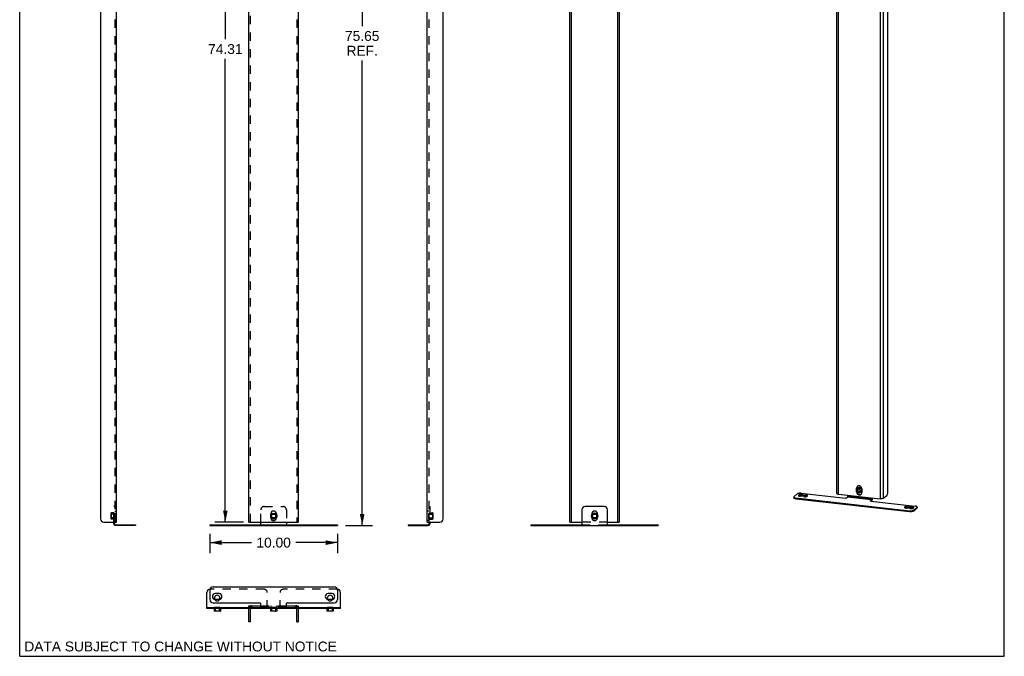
# Model space of a CAD drawing. Header units: inches. Extents: x 0 to 77, y 0 to 100.
# Tile 1 of 3: x 0 to 77, y 0 to 50. Entities that reach past the tile are written whole.
import ezdxf

# ---------------------------------------------------------------- set-up
doc = ezdxf.new("R2010")
doc.units = ezdxf.units.IN
doc.header["$LTSCALE"] = 6.518519
doc.header["$MEASUREMENT"] = 0
doc.linetypes.add('HIDDEN', pattern=[0.2, 0.1, -0.1])
doc.layers.get('0').update_dxf_attribs({"linetype": 'CONTINUOUS'})
doc.layers.add('DEFAULT_2', color=8, linetype='HIDDEN')
doc.layers.add('DIMENSIONS', color=7, linetype='CONTINUOUS')
doc.styles.get("Standard").update_dxf_attribs({"font": 'arial.ttf'})
doc.dimstyles.new('DIMSTYLE_1', dxfattribs={"dimtxt": 0.772727, "dimasz": 0.909091, "dimexe": 0.09, "dimexo": 0.07, "dimgap": 0.0425, "dimtad": 0, "dimtih": 1, "dimtoh": 1, "dimzin": 4, "dimdsep": 46, "dimtxsty": 'Standard', "dimblk": '_FILLED', "dimblk1": '_FILLED', "dimblk2": '_FILLED', "dimcen": 0.09, "dimazin": 1, "dimtfac": 1, "dimtdec": 3, "dimtofl": 0, "dimtmove": 0, "dimatfit": 3, "dimldrblk": '_FILLED', "dimfxl": 0, "dimtolj": 1, "dimtzin": 4, "dimarcsym": 0})

# ---------------------------------------------------------------- blocks, each defined once
blk = doc.blocks.new('_FILLED')
at = {"color": 0, "linetype": 'ByBlock'}
blk.add_solid([(0, 0), (-1, 0.2), (-1, -0.2)], dxfattribs=at)
blk = doc.blocks.new('*D1')
at = {"layer": 'DIMENSIONS', "color": 2, "linetype": 'Continuous'}
for p, q in [((17.605, 84.85), (15.32, 84.85)), ((16.138, 84.85), (16.138, 48.467)), ((16.138, 10.537), (16.138, 46.921)), ((17.554, 10.537), (15.32, 10.537))]:
    blk.add_line(p, q, dxfattribs=at)
at = {"layer": 'DIMENSIONS', "color": 2, "linetype": 'Continuous', "xscale": 0.9090909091, "yscale": 0.9090909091, "zscale": 0.9090909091}
for p, rotation in [((16.138, 84.85), 90), ((16.138, 10.537), 270)]:
    blk.add_blockref('_FILLED', p, dxfattribs=dict(at, rotation=rotation))
at = {"layer": 'DIMENSIONS', "color": 2, "linetype": 'Continuous', "insert": (16.138, 48.08), "char_height": 0.7727, "width": 2.70024, "attachment_point": 2, "line_spacing_factor": 0.9}
blk.add_mtext('74.31', dxfattribs=at)
blk = doc.blocks.new('*D4')
at = {"layer": 'DIMENSIONS', "color": 2, "linetype": 'Continuous'}
for p, q in [((25.807, 85.913), (27.698, 85.913)), ((26.88, 85.913), (26.88, 49.495)), ((26.88, 10.262), (26.88, 46.79)), ((25.566, 10.262), (27.698, 10.262))]:
    blk.add_line(p, q, dxfattribs=at)
at = {"layer": 'DIMENSIONS', "color": 2, "linetype": 'Continuous', "xscale": 0.9090909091, "yscale": 0.9090909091, "zscale": 0.9090909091}
for p, rotation in [((26.88, 85.913), 90), ((26.88, 10.262), 270)]:
    blk.add_blockref('_FILLED', p, dxfattribs=dict(at, rotation=rotation))
at = {"layer": 'DIMENSIONS', "color": 2, "linetype": 'Continuous', "insert": (26.88, 49.108), "char_height": 0.7727, "width": 2.70024, "attachment_point": 2, "line_spacing_factor": 0.9}
blk.add_mtext('75.65\\PREF.', dxfattribs=at)
blk = doc.blocks.new('*D6')
at = {"layer": 'DIMENSIONS', "color": 2, "linetype": 'Continuous'}
for p, q in [((14.929, 9.626), (14.929, 8.113)), ((24.929, 9.626), (24.929, 8.113)), ((14.929, 8.931), (18.193, 8.931)), ((24.929, 8.931), (21.666, 8.931))]:
    blk.add_line(p, q, dxfattribs=at)
at = {"layer": 'DIMENSIONS', "color": 2, "linetype": 'Continuous', "xscale": 0.9090909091, "yscale": 0.9090909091, "zscale": 0.9090909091, "rotation": 180}
blk.add_blockref('_FILLED', (14.929, 8.931), dxfattribs=at)
at = {"layer": 'DIMENSIONS', "color": 2, "linetype": 'Continuous', "xscale": 0.9090909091, "yscale": 0.9090909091, "zscale": 0.9090909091}
blk.add_blockref('_FILLED', (24.929, 8.931), dxfattribs=at)
at = {"layer": 'DIMENSIONS', "color": 2, "linetype": 'Continuous', "insert": (19.929, 9.317), "char_height": 0.7727, "width": 2.70024, "attachment_point": 2, "line_spacing_factor": 0.9}
blk.add_mtext('10.00', dxfattribs=at)

msp = doc.modelspace()

# ---------------------------------------------------------------- linework, layer by layer
at = {"color": 7, "linetype": 'Continuous'}
for p, q in [((0, 0), (0, 100)), ((77.273, 0), (77.273, 100)), ((43.306, 10.537), (43.306, 82.6)), ((46.931, 10.537), (46.931, 82.6)), ((65.681, 13.204), (65.724, 13.241)), ((65.73, 13.287), (65.724, 13.241)), ((65.724, 12.944), (65.724, 13.241)), ((65.793, 13.207), (65.789, 13.204)), ((65.796, 13.21), (65.793, 13.207)), ((65.812, 13.222), (65.796, 13.21)), ((60.751, 12.511), (60.751, 12.439)), ((60.767, 12.537), (61.023, 12.755)), ((60.916, 12.438), (69.843, 11.434)), ((60.916, 12.438), (60.916, 12.367)), ((61.545, 12.542), (61.254, 12.574)), ((61.343, 12.801), (64.809, 12.411)), ((61.404, 12.702), (61.695, 12.669)), ((61.404, 12.702), (61.404, 12.631)), ((61.695, 12.669), (61.695, 12.598)), ((64.976, 12.497), (64.889, 12.423)), ((66.855, 12.285), (64.976, 12.497)), ((64.99, 12.549), (64.99, 12.658)), ((66.87, 12.338), (64.99, 12.549)), ((65.681, 12.908), (65.724, 12.944)), ((65.841, 12.743), (65.884, 12.723)), ((66.05, 12.885), (66.064, 12.896)), ((66.064, 12.896), (66.067, 12.899)), ((66.067, 12.899), (66.084, 12.916)), ((66.084, 12.916), (66.093, 12.929)), ((66.87, 12.447), (66.87, 12.338)), ((66.768, 12.211), (66.855, 12.285)), ((66.768, 12.211), (66.768, 12.198)), ((66.805, 12.187), (70.271, 11.797)), ((66.855, 12.214), (66.855, 12.285)), ((66.895, 12.359), (66.87, 12.338)), ((69.868, 11.605), (69.577, 11.638)), ((69.727, 11.766), (70.018, 11.733)), ((69.727, 11.766), (69.727, 11.695)), ((70.018, 11.733), (70.018, 11.662)), ((70.163, 11.48), (70.42, 11.698)), ((70.42, 11.698), (70.42, 11.627)), ((70.435, 11.724), (70.435, 11.653)), ((69.843, 11.434), (69.843, 11.363)), ((70.163, 11.48), (70.163, 11.409)), ((7.473, 10.379), (7.473, 10.537)), ((7.515, 10.337), (9.082, 10.337)), ((7.832, 10.337), (7.832, 10.262)), ((9.082, 10.337), (9.082, 10.262)), ((14.929, 10.337), (24.929, 10.337)), ((14.929, 10.337), (14.929, 10.262)), ((18.929, 10.337), (18.929, 10.537)), ((20.929, 10.537), (20.929, 10.337)), ((24.929, 10.337), (24.929, 10.262)), ((30.498, 10.337), (32.065, 10.337)), ((30.498, 10.337), (30.498, 10.262)), ((31.748, 10.337), (31.748, 10.262)), ((32.107, 10.537), (32.107, 10.379)), ((40.119, 10.337), (44.119, 10.337)), ((40.119, 10.337), (40.119, 10.262)), ((43.181, 10.537), (44.119, 10.537)), ((46.119, 10.537), (47.056, 10.537)), ((46.119, 10.337), (50.119, 10.337)), ((50.119, 10.337), (50.119, 10.262)), ((14.688, 3.766), (14.688, 5.016)), ((25.17, 3.766), (25.17, 5.016)), ((17.992, 3.844), (17.992, 3.969)), ((21.867, 3.969), (21.867, 3.844)), ((14.688, 3.844), (18.006, 3.844)), ((15.251, 3.766), (15.251, 3.546)), ((15.261, 3.536), (15.251, 3.546)), ((15.751, 3.546), (15.251, 3.546)), ((15.741, 3.536), (15.261, 3.536)), ((15.295, 3.853), (15.295, 3.844)), ((15.295, 3.853), (15.707, 3.853)), ((15.707, 3.853), (15.707, 3.844)), ((15.741, 3.536), (15.751, 3.546)), ((15.751, 3.766), (15.751, 3.546)), ((18.117, 2.719), (18.117, 3.77)), ((18.191, 3.844), (18.929, 3.844)), ((19.679, 3.769), (19.679, 3.546)), ((20.179, 3.549), (19.679, 3.549)), ((19.689, 3.539), (19.679, 3.549)), ((19.682, 3.546), (19.679, 3.546)), ((19.689, 3.536), (19.679, 3.546)), ((20.169, 3.539), (19.689, 3.539)), ((20.169, 3.536), (19.689, 3.536)), ((20.169, 3.539), (20.179, 3.549)), ((20.169, 3.536), (20.179, 3.546)), ((20.179, 3.546), (20.176, 3.546)), ((20.179, 3.769), (20.179, 3.546)), ((20.929, 3.844), (21.668, 3.844)), ((21.742, 2.719), (21.742, 3.77)), ((21.852, 3.844), (25.17, 3.844)), ((24.108, 3.766), (24.108, 3.546)), ((24.608, 3.546), (24.108, 3.546)), ((24.118, 3.536), (24.108, 3.546)), ((24.598, 3.536), (24.118, 3.536)), ((24.152, 3.853), (24.564, 3.853)), ((24.152, 3.853), (24.152, 3.844)), ((24.564, 3.853), (24.564, 3.844)), ((24.598, 3.536), (24.608, 3.546)), ((24.608, 3.766), (24.608, 3.546)), ((18.117, 2.719), (17.992, 2.719)), ((21.742, 2.719), (21.867, 2.719)), ((0, 0), (77.273, 0))]:
    msp.add_line(p, q, dxfattribs=at)
at = {"color": 3, "linetype": 'Continuous'}
for p, q in [((7.598, 10.537), (7.598, 84.85)), ((31.982, 10.537), (31.982, 84.85)), ((6.348, 82.35), (6.348, 10.787)), ((17.992, 10.537), (17.992, 82.6)), ((21.867, 82.6), (21.867, 10.537)), ((33.232, 10.787), (33.232, 82.35)), ((43.181, 10.537), (43.181, 82.6)), ((47.056, 82.6), (47.056, 10.537)), ((64.123, 12.799), (64.123, 81.323)), ((64.254, 12.741), (64.254, 81.277)), ((67.521, 80.91), (67.521, 12.374)), ((67.776, 80.946), (67.776, 12.41)), ((68.135, 12.953), (68.135, 81.014)), ((65.687, 13.251), (65.681, 13.204)), ((65.681, 12.908), (65.681, 13.204)), ((65.759, 13.358), (65.746, 13.348)), ((65.798, 13.379), (65.759, 13.358)), ((66.093, 13.158), (66.093, 12.861)), ((60.916, 12.367), (69.843, 11.363)), ((61.404, 12.631), (61.695, 12.598)), ((64.218, 12.746), (64.254, 12.741)), ((64.254, 12.741), (67.521, 12.374)), ((66.029, 12.717), (66.048, 12.737)), ((66.087, 12.814), (66.093, 12.861)), ((66.895, 12.444), (66.895, 12.359)), ((67.776, 12.41), (68.05, 12.643)), ((45.869, 11.762), (44.369, 11.762)), ((66.855, 12.214), (66.821, 12.185)), ((69.727, 11.695), (70.018, 11.662)), ((70.163, 11.409), (70.42, 11.627)), ((19.71, 10.881), (19.71, 11.193)), ((20.148, 11.193), (20.148, 10.881)), ((44.119, 11.512), (44.119, 10.262)), ((46.119, 10.262), (46.119, 11.512)), ((6.598, 10.537), (7.598, 10.537)), ((7.398, 10.379), (7.398, 10.537)), ((9.082, 10.262), (7.515, 10.262)), ((14.929, 10.262), (24.929, 10.262)), ((17.992, 10.537), (21.867, 10.537)), ((30.498, 10.262), (32.065, 10.262)), ((31.982, 10.537), (32.982, 10.537)), ((32.182, 10.537), (32.182, 10.379)), ((40.119, 10.262), (50.119, 10.262)), ((15.179, 5.453), (24.679, 5.453)), ((14.929, 5.203), (14.929, 4.453)), ((15.656, 4.923), (15.346, 4.923)), ((24.513, 4.923), (24.203, 4.923)), ((24.929, 5.203), (24.929, 4.453)), ((15.179, 4.203), (18.867, 4.203)), ((15.346, 4.483), (15.656, 4.483)), ((17.992, 3.969), (18.929, 3.969)), ((18.929, 3.769), (18.929, 4.141)), ((20.929, 3.769), (20.929, 4.141)), ((20.929, 3.969), (21.867, 3.969)), ((20.992, 4.203), (24.679, 4.203)), ((24.203, 4.483), (24.513, 4.483)), ((17.992, 3.766), (14.688, 3.766)), ((17.992, 2.719), (17.992, 3.77)), ((19.679, 3.766), (18.117, 3.766)), ((20.929, 3.769), (18.929, 3.769)), ((21.742, 3.766), (20.179, 3.766)), ((21.867, 3.77), (21.867, 2.719)), ((25.17, 3.766), (21.867, 3.766))]:
    msp.add_line(p, q, dxfattribs=at)
for points in [[(65.746, 13.348), (65.726, 13.329), (65.702, 13.292), (65.687, 13.251)], [(66.093, 13.158), (66.087, 13.206), (66.073, 13.251), (66.048, 13.293), (66.016, 13.33), (65.976, 13.359), (65.933, 13.379), (65.887, 13.389), (65.841, 13.389), (65.798, 13.379)], [(60.916, 12.367), (60.886, 12.371), (60.858, 12.376), (60.833, 12.382), (60.81, 12.39), (60.791, 12.398), (60.775, 12.407), (60.763, 12.416), (60.755, 12.426), (60.752, 12.436), (60.751, 12.439)], [(61.404, 12.631), (61.376, 12.633), (61.348, 12.635), (61.319, 12.635), (61.291, 12.634), (61.263, 12.632), (61.236, 12.628), (61.211, 12.624), (61.187, 12.619), (61.167, 12.613), (61.149, 12.606), (61.142, 12.602)], [(61.807, 12.57), (61.806, 12.571), (61.789, 12.578), (61.769, 12.584), (61.746, 12.59), (61.722, 12.594), (61.695, 12.598)], [(64.123, 12.799), (64.123, 12.796), (64.128, 12.784), (64.141, 12.773), (64.161, 12.762), (64.187, 12.753), (64.218, 12.746)], [(65.681, 12.908), (65.687, 12.86), (65.702, 12.815), (65.726, 12.773)], [(65.726, 12.773), (65.759, 12.736), (65.798, 12.707), (65.841, 12.687), (65.887, 12.676), (65.933, 12.676)], [(65.933, 12.676), (65.976, 12.687), (66.016, 12.707), (66.029, 12.717)], [(66.048, 12.737), (66.073, 12.773), (66.087, 12.814)], [(67.776, 12.41), (67.759, 12.399), (67.736, 12.39), (67.707, 12.382), (67.673, 12.376), (67.636, 12.372), (67.598, 12.37), (67.559, 12.371), (67.521, 12.374)], [(68.05, 12.643), (68.067, 12.662), (68.083, 12.689), (68.097, 12.723), (68.11, 12.764), (68.121, 12.809), (68.129, 12.857), (68.134, 12.905), (68.135, 12.953)], [(66.895, 12.359), (66.895, 12.341), (66.893, 12.323), (66.891, 12.305), (66.888, 12.287), (66.884, 12.271), (66.879, 12.255), (66.873, 12.242), (66.868, 12.23), (66.862, 12.221), (66.855, 12.214)], [(69.727, 11.695), (69.699, 11.697), (69.671, 11.698), (69.642, 11.699), (69.614, 11.698), (69.586, 11.696), (69.559, 11.692), (69.534, 11.688), (69.51, 11.683), (69.49, 11.677), (69.472, 11.67), (69.465, 11.666)], [(70.13, 11.634), (70.129, 11.635), (70.112, 11.642), (70.092, 11.648), (70.069, 11.654), (70.045, 11.658), (70.018, 11.662)], [(70.435, 11.653), (70.434, 11.646), (70.429, 11.636), (70.42, 11.627)], [(70.163, 11.409), (70.15, 11.399), (70.133, 11.391), (70.113, 11.383), (70.089, 11.376), (70.063, 11.37), (70.034, 11.365), (70.004, 11.362), (69.972, 11.359), (69.939, 11.358), (69.907, 11.358), (69.875, 11.36), (69.843, 11.363)]]:
    msp.add_lwpolyline(points, dxfattribs=at)
at = {"color": 7, "linetype": 'Continuous'}
for points in [[(65.768, 13.363), (65.745, 13.329), (65.73, 13.287)], [(65.793, 13.206), (65.789, 13.203), (65.78, 13.195), (65.772, 13.186), (65.765, 13.176), (65.758, 13.166), (65.752, 13.156), (65.747, 13.145), (65.743, 13.133), (65.739, 13.121), (65.736, 13.109), (65.734, 13.097), (65.733, 13.084), (65.732, 13.071), (65.733, 13.058), (65.734, 13.045), (65.736, 13.033), (65.739, 13.02), (65.743, 13.007), (65.747, 12.995), (65.752, 12.982), (65.758, 12.97), (65.765, 12.959), (65.772, 12.947), (65.78, 12.937), (65.789, 12.926), (65.798, 12.916), (65.808, 12.907), (65.818, 12.899), (65.829, 12.891), (65.84, 12.883), (65.852, 12.877), (65.864, 12.871), (65.876, 12.866), (65.888, 12.862), (65.901, 12.858), (65.913, 12.855), (65.926, 12.854)], [(65.781, 13.008), (65.777, 13.02), (65.774, 13.031), (65.772, 13.043), (65.77, 13.055), (65.77, 13.067), (65.77, 13.079), (65.772, 13.09), (65.774, 13.102), (65.777, 13.113), (65.781, 13.124), (65.785, 13.134), (65.791, 13.144), (65.797, 13.153), (65.804, 13.162), (65.812, 13.17), (65.82, 13.177), (65.829, 13.184), (65.838, 13.19), (65.848, 13.195), (65.859, 13.199), (65.869, 13.203), (65.88, 13.206), (65.892, 13.207), (65.903, 13.208), (65.914, 13.208), (65.926, 13.207)], [(65.929, 12.904), (65.919, 12.906), (65.908, 12.908), (65.897, 12.911), (65.887, 12.915), (65.876, 12.92), (65.866, 12.926), (65.856, 12.932), (65.847, 12.939), (65.838, 12.946), (65.83, 12.955), (65.822, 12.963), (65.815, 12.973), (65.808, 12.982), (65.802, 12.992), (65.797, 13.003), (65.793, 13.013), (65.789, 13.024), (65.786, 13.035), (65.784, 13.046), (65.783, 13.058), (65.783, 13.069), (65.783, 13.08), (65.784, 13.091), (65.786, 13.101), (65.789, 13.112), (65.793, 13.122), (65.797, 13.132), (65.802, 13.141), (65.808, 13.15), (65.815, 13.158), (65.822, 13.165), (65.828, 13.171)], [(65.808, 13.218), (65.798, 13.211), (65.793, 13.206)], [(65.926, 13.245), (65.913, 13.246), (65.901, 13.247), (65.888, 13.246), (65.876, 13.244), (65.864, 13.242), (65.852, 13.239), (65.84, 13.235), (65.829, 13.23), (65.818, 13.224), (65.808, 13.218)], [(66.004, 13.226), (65.98, 13.237), (65.955, 13.245), (65.93, 13.249), (65.905, 13.25), (65.88, 13.248), (65.856, 13.243), (65.833, 13.234), (65.812, 13.222)], [(65.828, 13.171), (65.83, 13.172), (65.838, 13.179), (65.847, 13.184), (65.856, 13.189), (65.866, 13.193), (65.876, 13.197), (65.887, 13.199), (65.897, 13.201), (65.908, 13.202), (65.919, 13.202), (65.929, 13.201)], [(65.891, 13.2), (65.891, 13.198), (65.888, 13.188), (65.886, 13.177), (65.885, 13.166), (65.884, 13.155), (65.885, 13.144), (65.886, 13.133), (65.888, 13.122), (65.891, 13.111), (65.894, 13.1), (65.899, 13.089), (65.904, 13.079), (65.91, 13.068), (65.916, 13.059), (65.924, 13.05), (65.931, 13.041), (65.94, 13.033), (65.949, 13.025), (65.958, 13.018), (65.968, 13.012), (65.978, 13.006), (65.988, 13.001), (65.999, 12.997), (66.01, 12.994), (66.02, 12.992), (66.031, 12.99)], [(65.926, 13.245), (65.939, 13.244), (65.951, 13.241), (65.964, 13.237), (65.976, 13.233), (65.988, 13.228), (66, 13.222), (66.011, 13.216)], [(65.926, 13.207), (65.937, 13.206), (65.949, 13.203), (65.96, 13.2), (65.971, 13.195), (65.982, 13.19), (65.993, 13.184), (66.004, 13.178), (66.014, 13.17), (66.023, 13.162), (66.032, 13.153), (66.04, 13.144), (66.048, 13.134), (66.055, 13.124), (66.061, 13.113), (66.066, 13.102), (66.071, 13.091), (66.075, 13.079), (66.078, 13.068), (66.08, 13.056), (66.081, 13.044), (66.082, 13.032), (66.081, 13.02), (66.08, 13.009), (66.078, 12.997), (66.075, 12.986), (66.071, 12.975), (66.066, 12.965), (66.061, 12.955), (66.055, 12.946), (66.048, 12.937), (66.04, 12.929), (66.032, 12.922), (66.023, 12.915), (66.014, 12.909), (66.004, 12.904), (65.993, 12.899), (65.982, 12.896), (65.971, 12.893), (65.96, 12.892), (65.949, 12.891), (65.937, 12.891), (65.926, 12.892)], [(65.929, 13.201), (65.94, 13.199), (65.951, 13.197), (65.961, 13.194), (65.972, 13.189), (65.982, 13.185), (65.993, 13.179), (66.002, 13.173), (66.012, 13.166), (66.021, 13.158), (66.029, 13.15), (66.037, 13.141), (66.044, 13.132), (66.05, 13.122), (66.056, 13.112), (66.061, 13.102), (66.066, 13.091), (66.069, 13.08), (66.072, 13.069), (66.074, 13.058), (66.075, 13.047), (66.076, 13.036), (66.075, 13.025), (66.074, 13.014), (66.072, 13.003), (66.069, 12.993), (66.066, 12.983), (66.061, 12.973), (66.056, 12.964), (66.05, 12.955), (66.044, 12.947), (66.037, 12.939), (66.03, 12.933)], [(66.093, 13.14), (66.084, 13.155), (66.067, 13.176), (66.048, 13.195), (66.027, 13.212), (66.004, 13.226)], [(66.011, 13.216), (66.023, 13.208), (66.033, 13.2), (66.044, 13.192), (66.054, 13.182), (66.063, 13.173), (66.071, 13.162), (66.079, 13.151), (66.087, 13.14), (66.093, 13.129)], [(60.767, 12.537), (60.757, 12.527), (60.752, 12.517), (60.751, 12.511)], [(60.751, 12.511), (60.752, 12.507), (60.755, 12.497), (60.763, 12.487), (60.775, 12.478), (60.791, 12.469), (60.81, 12.461), (60.833, 12.454), (60.858, 12.447), (60.886, 12.442), (60.916, 12.438)], [(61.343, 12.801), (61.312, 12.804), (61.28, 12.805), (61.247, 12.806), (61.215, 12.804), (61.183, 12.802), (61.152, 12.798), (61.124, 12.794), (61.097, 12.788), (61.074, 12.781), (61.053, 12.773), (61.036, 12.764), (61.023, 12.755)], [(61.404, 12.702), (61.376, 12.705), (61.348, 12.706), (61.319, 12.706), (61.291, 12.705), (61.263, 12.703), (61.236, 12.7), (61.211, 12.696), (61.187, 12.69), (61.167, 12.684), (61.149, 12.677), (61.134, 12.67), (61.122, 12.661), (61.114, 12.653), (61.11, 12.644), (61.109, 12.638)], [(61.109, 12.638), (61.109, 12.635), (61.112, 12.626), (61.119, 12.618), (61.129, 12.609), (61.143, 12.602), (61.16, 12.595), (61.18, 12.588), (61.203, 12.583), (61.227, 12.578), (61.254, 12.574)], [(61.545, 12.542), (61.573, 12.539), (61.601, 12.538), (61.63, 12.538), (61.658, 12.538), (61.686, 12.541), (61.713, 12.544), (61.738, 12.548), (61.762, 12.553), (61.782, 12.56), (61.8, 12.566), (61.815, 12.574), (61.827, 12.582), (61.835, 12.591), (61.839, 12.6), (61.84, 12.605)], [(61.84, 12.605), (61.84, 12.608), (61.837, 12.617), (61.83, 12.626), (61.82, 12.634), (61.806, 12.642), (61.789, 12.649), (61.769, 12.656), (61.746, 12.661), (61.722, 12.666), (61.695, 12.669)], [(64.889, 12.423), (64.885, 12.42), (64.879, 12.418), (64.873, 12.415), (64.865, 12.413), (64.856, 12.412), (64.847, 12.411), (64.838, 12.41), (64.828, 12.41), (64.818, 12.41), (64.809, 12.411)], [(64.99, 12.549), (64.99, 12.543), (64.99, 12.536), (64.989, 12.53), (64.988, 12.523), (64.986, 12.517), (64.984, 12.512), (64.982, 12.507), (64.98, 12.503), (64.978, 12.499), (64.976, 12.497)], [(65.724, 12.944), (65.73, 12.896), (65.745, 12.851)], [(65.745, 12.851), (65.769, 12.809), (65.802, 12.772), (65.841, 12.743)], [(65.88, 12.903), (65.869, 12.909), (65.859, 12.915), (65.848, 12.921), (65.838, 12.929), (65.829, 12.937), (65.82, 12.945), (65.812, 12.955), (65.804, 12.965), (65.797, 12.975), (65.791, 12.986), (65.785, 12.997), (65.781, 13.008)], [(65.926, 12.892), (65.914, 12.893), (65.903, 12.896), (65.892, 12.899), (65.88, 12.903)], [(65.884, 12.723), (65.93, 12.713), (65.976, 12.713), (66.019, 12.723), (66.05, 12.739)], [(66.059, 12.892), (66.054, 12.888), (66.044, 12.881), (66.033, 12.874), (66.023, 12.869), (66.011, 12.864), (66, 12.86), (65.988, 12.857), (65.976, 12.855), (65.964, 12.853), (65.951, 12.852), (65.939, 12.853), (65.926, 12.854)], [(66.03, 12.933), (66.029, 12.932), (66.021, 12.926), (66.012, 12.92), (66.002, 12.915), (65.993, 12.911), (65.982, 12.908), (65.972, 12.906), (65.961, 12.904), (65.951, 12.903), (65.94, 12.903), (65.929, 12.904)], [(66.031, 12.99), (66.042, 12.989), (66.052, 12.989), (66.063, 12.99), (66.069, 12.991)], [(66.071, 12.904), (66.063, 12.896), (66.059, 12.892)], [(66.093, 12.932), (66.087, 12.922), (66.079, 12.913), (66.071, 12.904)], [(66.764, 12.205), (66.764, 12.205), (66.765, 12.208), (66.768, 12.211)], [(66.805, 12.187), (66.796, 12.188), (66.788, 12.19), (66.781, 12.192), (66.775, 12.194), (66.77, 12.197), (66.767, 12.199), (66.765, 12.202), (66.764, 12.205)], [(66.87, 12.338), (66.869, 12.331), (66.869, 12.325), (66.868, 12.318), (66.867, 12.312), (66.865, 12.306), (66.864, 12.3), (66.862, 12.295), (66.86, 12.291), (66.858, 12.288), (66.855, 12.285)], [(69.727, 11.766), (69.699, 11.768), (69.671, 11.77), (69.642, 11.77), (69.614, 11.769), (69.586, 11.767), (69.559, 11.764), (69.534, 11.759), (69.51, 11.754), (69.49, 11.748), (69.472, 11.741), (69.457, 11.733), (69.445, 11.725), (69.437, 11.717), (69.433, 11.708), (69.432, 11.702)], [(69.432, 11.702), (69.432, 11.699), (69.435, 11.69), (69.442, 11.682), (69.453, 11.673), (69.466, 11.666), (69.483, 11.658), (69.503, 11.652), (69.526, 11.646), (69.55, 11.642), (69.577, 11.638)], [(69.868, 11.605), (69.896, 11.603), (69.924, 11.602), (69.953, 11.601), (69.981, 11.602), (70.009, 11.604), (70.036, 11.608), (70.061, 11.612), (70.085, 11.617), (70.105, 11.623), (70.123, 11.63), (70.138, 11.638), (70.15, 11.646), (70.158, 11.655), (70.162, 11.663), (70.163, 11.669)], [(70.163, 11.669), (70.163, 11.672), (70.16, 11.681), (70.153, 11.69), (70.143, 11.698), (70.129, 11.706), (70.112, 11.713), (70.092, 11.719), (70.069, 11.725), (70.045, 11.73), (70.018, 11.733)], [(70.435, 11.724), (70.435, 11.728), (70.431, 11.738), (70.423, 11.748), (70.412, 11.757), (70.396, 11.766), (70.377, 11.774), (70.354, 11.781), (70.328, 11.788), (70.301, 11.793), (70.271, 11.797)], [(70.42, 11.698), (70.429, 11.708), (70.434, 11.718), (70.435, 11.724)], [(69.843, 11.434), (69.875, 11.431), (69.907, 11.43), (69.939, 11.429), (69.972, 11.43), (70.004, 11.433), (70.034, 11.437), (70.063, 11.441), (70.089, 11.447), (70.113, 11.454), (70.133, 11.462), (70.15, 11.471), (70.163, 11.48)]]:
    msp.add_lwpolyline(points, dxfattribs=at)
for centre, radius in [((19.929, 11.02), 0.206), ((19.929, 11.02), 0.206), ((19.929, 11.02), 0.166), ((19.929, 11.02), 0.156), ((45.119, 11.02), 0.25), ((45.119, 11.02), 0.24), ((45.119, 11.02), 0.166), ((45.119, 11.02), 0.156)]:
    msp.add_circle(centre, radius, dxfattribs=at)
at = {"color": 3, "linetype": 'Continuous'}
for centre, radius, start, end in [((44.369, 11.512), 0.25, 90, 180), ((45.869, 11.512), 0.25, 0, 90), ((19.929, 11.193), 0.219, 0, 180), ((19.929, 10.881), 0.219, 180, 360), ((6.598, 10.787), 0.25, 180, 270), ((7.515, 10.379), 0.117, 180, 270), ((32.065, 10.379), 0.117, 270, 360), ((32.982, 10.787), 0.25, 270, 360), ((15.179, 5.203), 0.25, 90, 180), ((24.679, 5.203), 0.25, 0, 90), ((15.346, 4.703), 0.22, 90, 270), ((15.656, 4.703), 0.22, 270, 90), ((24.203, 4.703), 0.22, 90, 270), ((24.513, 4.703), 0.22, 270, 90), ((15.179, 4.453), 0.25, 180, 270), ((18.191, 3.77), 0.199, 90, 180), ((18.867, 4.141), 0.0625, 0, 90), ((20.992, 4.141), 0.0625, 90, 180), ((21.668, 3.77), 0.199, 0, 90), ((24.679, 4.453), 0.25, 270, 360)]:
    msp.add_arc(centre, radius, start, end, dxfattribs=at)
at = {"color": 7, "linetype": 'Continuous'}
for centre, radius, start, end in [((7.515, 10.379), 0.042, 180, 270), ((32.065, 10.379), 0.042, 270, 360), ((14.938, 5.016), 0.25, 90, 180), ((15.501, 4.578), 0.219, 335.67303, 204.32697), ((24.358, 4.578), 0.219, 335.67303, 204.32697), ((24.92, 5.016), 0.25, 0, 90), ((18.191, 3.77), 0.074, 90, 180), ((21.668, 3.77), 0.074, 0, 90)]:
    msp.add_arc(centre, radius, start, end, dxfattribs=at)
at = {"layer": 'DEFAULT_2', "color": 8, "linetype": 'HIDDEN'}
for p, q in [((7.473, 82.6), (7.473, 10.537)), ((18.117, 10.537), (18.117, 82.6)), ((21.742, 82.6), (21.742, 10.537)), ((32.107, 82.6), (32.107, 10.537)), ((7.473, 11.762), (7.398, 11.762)), ((7.398, 10.537), (7.398, 11.762)), ((19.179, 11.762), (20.679, 11.762)), ((32.107, 11.762), (32.182, 11.762)), ((32.182, 11.762), (32.182, 10.537)), ((7.168, 11.26), (7.178, 11.27)), ((7.168, 10.78), (7.168, 11.26)), ((7.178, 11.176), (7.168, 11.186)), ((7.178, 10.864), (7.168, 10.854)), ((7.398, 11.27), (7.178, 11.27)), ((7.178, 11.27), (7.178, 10.77)), ((7.475, 11.176), (7.178, 11.176)), ((7.475, 10.864), (7.178, 10.864)), ((7.398, 11.227), (7.473, 11.227)), ((7.485, 11.226), (7.398, 11.226)), ((7.473, 11.412), (7.598, 11.412)), ((7.475, 11.176), (7.485, 11.186)), ((7.475, 11.176), (7.475, 10.864)), ((7.475, 10.864), (7.485, 10.854)), ((7.485, 11.226), (7.485, 10.814)), ((18.929, 10.537), (18.929, 11.512)), ((20.929, 11.512), (20.929, 10.537)), ((32.107, 11.412), (31.982, 11.412)), ((32.095, 11.226), (32.182, 11.226)), ((32.095, 11.226), (32.095, 10.814)), ((32.105, 11.176), (32.095, 11.186)), ((32.105, 10.864), (32.095, 10.854)), ((32.105, 11.176), (32.402, 11.176)), ((32.105, 11.176), (32.105, 10.864)), ((32.105, 10.864), (32.402, 10.864)), ((32.182, 11.227), (32.107, 11.227)), ((32.182, 11.27), (32.402, 11.27)), ((32.412, 11.26), (32.402, 11.27)), ((32.402, 11.27), (32.402, 10.77)), ((32.402, 11.176), (32.412, 11.186)), ((32.402, 10.864), (32.412, 10.854)), ((32.412, 11.26), (32.412, 10.78)), ((44.9, 11.193), (44.9, 10.881)), ((45.338, 10.881), (45.338, 11.193)), ((7.168, 10.78), (7.178, 10.77)), ((7.398, 10.77), (7.178, 10.77)), ((7.398, 10.814), (7.473, 10.814)), ((7.485, 10.814), (7.398, 10.814)), ((7.473, 10.662), (7.598, 10.662)), ((8.112, 10.337), (8.112, 10.262)), ((8.552, 10.262), (8.552, 10.337)), ((15.126, 10.262), (15.126, 10.337)), ((15.876, 10.262), (15.876, 10.337)), ((18.929, 10.337), (18.929, 10.262)), ((20.929, 10.337), (20.929, 10.262)), ((23.983, 10.262), (23.983, 10.337)), ((24.733, 10.262), (24.733, 10.337)), ((31.028, 10.262), (31.028, 10.337)), ((31.468, 10.337), (31.468, 10.262)), ((32.107, 10.662), (31.982, 10.662)), ((32.095, 10.814), (32.182, 10.814)), ((32.182, 10.814), (32.107, 10.814)), ((32.182, 10.77), (32.402, 10.77)), ((32.412, 10.78), (32.402, 10.77)), ((40.315, 10.262), (40.315, 10.337)), ((41.065, 10.262), (41.065, 10.337)), ((46.119, 10.537), (44.119, 10.537)), ((44.119, 10.337), (46.119, 10.337)), ((49.173, 10.262), (49.173, 10.337)), ((49.923, 10.262), (49.923, 10.337)), ((19.179, 5.266), (14.938, 5.266)), ((19.429, 3.766), (19.429, 5.016)), ((20.429, 3.766), (20.429, 5.016)), ((24.92, 5.266), (20.679, 5.266)), ((18.206, 3.969), (18.206, 3.844)), ((18.929, 3.969), (20.929, 3.969)), ((19.71, 3.969), (19.71, 3.844)), ((20.148, 3.969), (20.148, 3.844)), ((21.653, 3.844), (21.653, 3.969)), ((15.294, 3.766), (15.294, 3.844)), ((15.295, 3.844), (15.295, 3.766)), ((15.345, 3.843), (15.335, 3.853)), ((15.345, 3.546), (15.335, 3.536)), ((15.345, 3.843), (15.345, 3.546)), ((15.657, 3.843), (15.345, 3.843)), ((15.657, 3.843), (15.667, 3.853)), ((15.657, 3.843), (15.657, 3.546)), ((15.657, 3.546), (15.667, 3.536)), ((15.707, 3.844), (15.707, 3.766)), ((15.707, 3.766), (15.707, 3.844)), ((18.117, 3.766), (17.992, 3.766)), ((18.191, 3.844), (18.006, 3.844)), ((20.929, 3.844), (18.929, 3.844)), ((20.179, 3.766), (19.679, 3.766)), ((20.176, 3.546), (19.682, 3.546)), ((19.723, 3.856), (19.723, 3.766)), ((19.723, 3.856), (20.135, 3.856)), ((19.723, 3.853), (20.135, 3.853)), ((19.723, 3.766), (19.723, 3.844)), ((19.773, 3.846), (19.763, 3.856)), ((19.773, 3.843), (19.763, 3.853)), ((19.773, 3.549), (19.763, 3.539)), ((19.773, 3.546), (19.763, 3.536)), ((19.773, 3.846), (19.773, 3.546)), ((20.085, 3.846), (19.773, 3.846)), ((20.085, 3.843), (19.773, 3.843)), ((20.085, 3.846), (20.095, 3.856)), ((20.085, 3.843), (20.095, 3.853)), ((20.085, 3.846), (20.085, 3.546)), ((20.085, 3.549), (20.095, 3.539)), ((20.085, 3.546), (20.095, 3.536)), ((20.135, 3.856), (20.135, 3.766)), ((20.136, 3.766), (20.136, 3.844)), ((21.852, 3.844), (21.668, 3.844)), ((21.867, 3.766), (21.742, 3.766)), ((24.151, 3.844), (24.151, 3.766)), ((24.152, 3.844), (24.152, 3.766)), ((24.202, 3.843), (24.192, 3.853)), ((24.202, 3.546), (24.192, 3.536)), ((24.514, 3.843), (24.202, 3.843)), ((24.202, 3.843), (24.202, 3.546)), ((24.514, 3.843), (24.524, 3.853)), ((24.514, 3.843), (24.514, 3.546)), ((24.514, 3.546), (24.524, 3.536)), ((24.564, 3.844), (24.564, 3.766)), ((24.564, 3.844), (24.564, 3.766))]:
    msp.add_line(p, q, dxfattribs=at)
for centre, radius in [((19.929, 11.02), 0.25), ((19.929, 11.02), 0.24), ((45.119, 11.02), 0.206), ((45.119, 11.02), 0.206)]:
    msp.add_circle(centre, radius, dxfattribs=at)
for centre, radius, start, end in [((19.179, 11.512), 0.25, 90, 180), ((20.679, 11.512), 0.25, 0, 90), ((45.119, 11.193), 0.219, 0, 180), ((45.119, 10.881), 0.219, 180, 360), ((19.179, 5.016), 0.25, 0, 90), ((20.679, 5.016), 0.25, 90, 180), ((15.501, 4.578), 0.219, 204.32697, 335.67303), ((24.358, 4.578), 0.219, 204.32697, 335.67303)]:
    msp.add_arc(centre, radius, start, end, dxfattribs=at)

# ---------------------------------------------------------------- texts
at = {"layer": 'DIMENSIONS', "color": 2, "linetype": 'Continuous', "insert": (12.626, 1.159), "char_height": 0.77273, "width": 24.48023, "attachment_point": 2, "line_spacing_factor": 0.9}
msp.add_mtext('DATA SUBJECT TO CHANGE WITHOUT NOTICE', dxfattribs=at)

# ---------------------------------------------------------------- dimensions: what is measured, and where the dimension line sits
at = {"layer": 'DIMENSIONS', "color": 2, "linetype": 'Continuous'}
dim = msp.add_linear_dim(base=(26.88, 85.913), p1=(25.496, 10.262), p2=(25.737, 85.913), angle=90, text='<>\\PREF.', dimstyle='DIMSTYLE_1', dxfattribs=at)
dim.commit()
dim.dimension.update_dxf_attribs({"geometry": '*D4', "text_midpoint": (26.88, 48.142), "dimtype": 160})
dim = msp.add_linear_dim(base=(16.138, 10.537), p1=(17.675, 84.85), p2=(17.624, 10.537), angle=270, dimstyle='DIMSTYLE_1', dxfattribs=at)
dim.commit()
dim.dimension.update_dxf_attribs({"geometry": '*D1', "text_midpoint": (16.063, 47.69), "dimtype": 160})
dim = msp.add_linear_dim(base=(24.929, 8.931), p1=(14.929, 8.043), p2=(24.929, 8.043), dimstyle='DIMSTYLE_1', dxfattribs=at)
dim.commit()
dim.dimension.update_dxf_attribs({"geometry": '*D6', "text_midpoint": (19.962, 8.927), "dimtype": 160})

doc.saveas('drawing.dxf')
